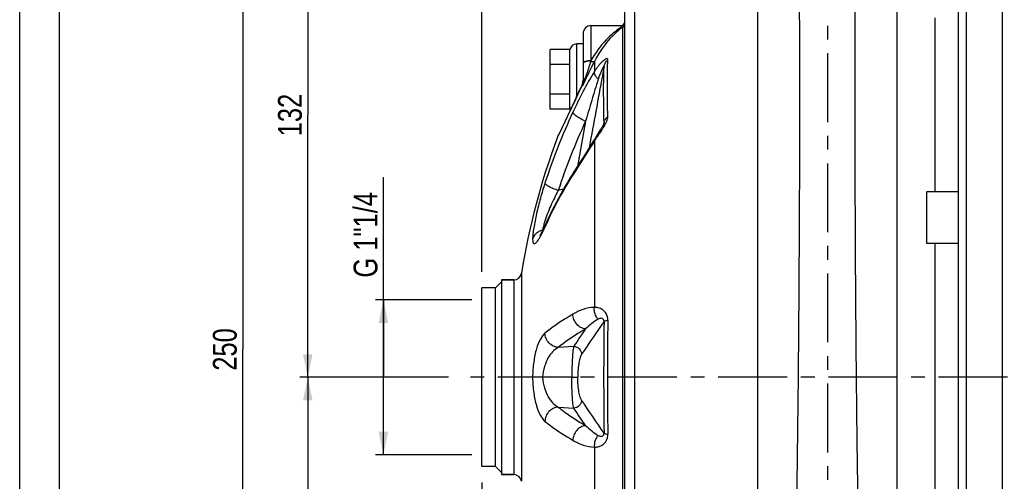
# Model space of a CAD drawing. Header units: millimetres. Extents: x 0 to 841, y 0 to 594.
# Tile 3 of 10: x 0 to 248, y 339 to 455. Entities that reach past the tile are written whole.
import ezdxf

# ---------------------------------------------------------------- set-up
doc = ezdxf.new("R2010")
doc.units = ezdxf.units.MM
doc.header["$LTSCALE"] = 46.2
doc.linetypes.add('CENTER', pattern=[0.6, 0.375, -0.075, 0.075, -0.075])
doc.layers.get('0').update_dxf_attribs({"linetype": 'CONTINUOUS'})
for name, color, linetype in [('ASSI', 7, 'CONTINUOUS'), ('GEOM', 7, 'CONTINUOUS'), ('QUOTE', 7, 'CONTINUOUS')]:
    doc.layers.add(name, color=color, linetype=linetype)
doc.styles.get("Standard").update_dxf_attribs({"font": 'txt', "width": 0.8})
doc.dimstyles.new('DIMSTYLE_1', dxfattribs={"dimtxt": 6, "dimasz": 5.8, "dimexe": 1, "dimexo": 2, "dimgap": 0.75, "dimtad": 1, "dimdec": 3, "dimtxsty": 'Standard', "dimblk": '_FILLED', "dimblk1": '_FILLED', "dimblk2": '_FILLED', "dimcen": 0.09, "dimadec": 3, "dimazin": 2, "dimtp": 0.5, "dimtm": 0.5, "dimtfac": 1, "dimtdec": 3, "dimtofl": 0, "dimtmove": 0, "dimatfit": 3, "dimldrblk": '_FILLED', "dimfxl": 0, "dimtolj": 1, "dimarcsym": 0})
doc.dimstyles.new('DIMSTYLE_3', dxfattribs={"dimtxt": 6, "dimasz": 5.8, "dimexe": 1, "dimexo": 2, "dimgap": 0.75, "dimtad": 1, "dimdec": 3, "dimtxsty": 'Standard', "dimblk": '_FILLED', "dimblk1": '_FILLED', "dimblk2": '_FILLED', "dimcen": 0.09, "dimadec": 3, "dimazin": 2, "dimtp": 0.3, "dimtm": 0.3, "dimtfac": 1, "dimtdec": 3, "dimtofl": 0, "dimtmove": 0, "dimatfit": 3, "dimldrblk": '_FILLED', "dimfxl": 0, "dimtolj": 1, "dimarcsym": 0})
doc.dimstyles.new('DIMSTYLE_4', dxfattribs={"dimtxt": 6, "dimasz": 5.8, "dimexe": 1, "dimexo": 2, "dimgap": 0.75, "dimtad": 1, "dimdec": 3, "dimtxsty": 'Standard', "dimblk": '_FILLED', "dimblk1": '_FILLED', "dimblk2": '_FILLED', "dimcen": 0.09, "dimadec": 3, "dimazin": 2, "dimtp": 0.8, "dimtm": 0.8, "dimtfac": 1, "dimtdec": 3, "dimtofl": 0, "dimtmove": 0, "dimatfit": 3, "dimldrblk": '_FILLED', "dimfxl": 0, "dimtolj": 1, "dimarcsym": 0})

# ---------------------------------------------------------------- blocks, each defined once
blk = doc.blocks.new('_FILLED')
at = {"color": 0, "linetype": 'ByBlock'}
blk.add_solid([(0, 0), (-1, 0.207), (-1, -0.207)], dxfattribs=at)
blk = doc.blocks.new('*D9')
at = {"layer": 'QUOTE', "color": 2, "linetype": 'Continuous'}
for p, q in [((116.25, 338.59), (116.25, 217.33)), ((203.25, 244.39), (203.25, 217.33)), ((116.25, 219.33), (159.75, 219.33)), ((203.25, 219.33), (159.75, 219.33))]:
    blk.add_line(p, q, dxfattribs=at)
at = {"layer": 'QUOTE', "color": 2, "linetype": 'Continuous', "xscale": 5.8, "yscale": 5.8, "zscale": 5.8, "rotation": 180}
blk.add_blockref('_FILLED', (116.25, 219.33), dxfattribs=at)
at = {"layer": 'QUOTE', "color": 2, "linetype": 'Continuous', "xscale": 5.8, "yscale": 5.8, "zscale": 5.8}
blk.add_blockref('_FILLED', (203.25, 219.33), dxfattribs=at)
at = {"layer": 'QUOTE', "color": 2, "linetype": 'Continuous', "insert": (159.75, 226.83), "char_height": 6, "width": 13.2, "attachment_point": 2, "line_spacing_factor": 0.9}
blk.add_mtext('87', dxfattribs=at)
blk = doc.blocks.new('*D10')
at = {"layer": 'QUOTE', "color": 2, "linetype": 'Continuous'}
for p, q in [((116.25, 338.59), (116.25, 199.33)), ((255.75, 243.09), (255.75, 199.33)), ((116.25, 201.33), (186, 201.33)), ((255.75, 201.33), (186, 201.33))]:
    blk.add_line(p, q, dxfattribs=at)
at = {"layer": 'QUOTE', "color": 2, "linetype": 'Continuous', "xscale": 5.8, "yscale": 5.8, "zscale": 5.8, "rotation": 180}
blk.add_blockref('_FILLED', (116.25, 201.33), dxfattribs=at)
at = {"layer": 'QUOTE', "color": 2, "linetype": 'Continuous', "xscale": 5.8, "yscale": 5.8, "zscale": 5.8}
blk.add_blockref('_FILLED', (255.75, 201.33), dxfattribs=at)
at = {"layer": 'QUOTE', "color": 2, "linetype": 'Continuous', "insert": (186, 208.83), "char_height": 6, "width": 25.65, "attachment_point": 2, "line_spacing_factor": 0.9}
blk.add_mtext('139,5', dxfattribs=at)
blk = doc.blocks.new('*D13')
at = {"layer": 'QUOTE', "color": 2, "linetype": 'Continuous'}
for p, q in [((116.25, 391.59), (116.25, 539.95)), ((116.25, 537.95), (318.5, 537.95)), ((520.75, 537.95), (318.5, 537.95)), ((520.75, 434.89), (520.75, 539.95))]:
    blk.add_line(p, q, dxfattribs=at)
at = {"layer": 'QUOTE', "color": 2, "linetype": 'Continuous', "xscale": 5.8, "yscale": 5.8, "zscale": 5.8, "rotation": 180}
blk.add_blockref('_FILLED', (116.25, 537.95), dxfattribs=at)
at = {"layer": 'QUOTE', "color": 2, "linetype": 'Continuous', "xscale": 5.8, "yscale": 5.8, "zscale": 5.8}
blk.add_blockref('_FILLED', (520.75, 537.95), dxfattribs=at)
at = {"layer": 'QUOTE', "color": 2, "linetype": 'Continuous', "insert": (318.5, 545.45), "char_height": 6, "width": 30.45, "attachment_point": 2, "line_spacing_factor": 0.9}
blk.add_mtext('404,5', dxfattribs=at)
blk = doc.blocks.new('*D14')
at = {"layer": 'QUOTE', "color": 2, "linetype": 'Continuous'}
for p, q in [((107.89, 365.09), (70.49, 365.09)), ((72.49, 365.09), (72.49, 306.09)), ((72.49, 247.09), (72.49, 306.09)), ((251.75, 247.09), (70.49, 247.09))]:
    blk.add_line(p, q, dxfattribs=at)
at = {"layer": 'QUOTE', "color": 2, "linetype": 'Continuous', "xscale": 5.8, "yscale": 5.8, "zscale": 5.8}
for p, rotation in [((72.49, 365.09), 90), ((72.49, 247.09), 270)]:
    blk.add_blockref('_FILLED', p, dxfattribs=dict(at, rotation=rotation))
at = {"layer": 'QUOTE', "color": 2, "linetype": 'Continuous', "insert": (64.99, 306.09), "char_height": 6, "width": 12.6, "attachment_point": 2, "rotation": 90, "line_spacing_factor": 0.9}
blk.add_mtext('118', dxfattribs=at)
blk = doc.blocks.new('*D15')
at = {"layer": 'QUOTE', "color": 2, "linetype": 'Continuous'}
for p, q in [((181.75, 497.09), (70.49, 497.09)), ((72.49, 497.09), (72.49, 431.09)), ((72.49, 365.09), (72.49, 431.09)), ((107.89, 365.09), (70.49, 365.09))]:
    blk.add_line(p, q, dxfattribs=at)
at = {"layer": 'QUOTE', "color": 2, "linetype": 'Continuous', "xscale": 5.8, "yscale": 5.8, "zscale": 5.8}
for p, rotation in [((72.49, 497.09), 90), ((72.49, 365.09), 270)]:
    blk.add_blockref('_FILLED', p, dxfattribs=dict(at, rotation=rotation))
at = {"layer": 'QUOTE', "color": 2, "linetype": 'Continuous', "insert": (64.99, 431.09), "char_height": 6, "width": 16.2, "attachment_point": 2, "rotation": 90, "line_spacing_factor": 0.9}
blk.add_mtext('132', dxfattribs=at)
blk = doc.blocks.new('*D16')
at = {"layer": 'QUOTE', "color": 2, "linetype": 'Continuous'}
for p, q in [((181.75, 497.09), (54.11, 497.09)), ((56.11, 497.09), (56.11, 372.09)), ((56.11, 247.09), (56.11, 372.09)), ((251.75, 247.09), (54.11, 247.09))]:
    blk.add_line(p, q, dxfattribs=at)
at = {"layer": 'QUOTE', "color": 2, "linetype": 'Continuous', "xscale": 5.8, "yscale": 5.8, "zscale": 5.8}
for p, rotation in [((56.11, 497.09), 90), ((56.11, 247.09), 270)]:
    blk.add_blockref('_FILLED', p, dxfattribs=dict(at, rotation=rotation))
at = {"layer": 'QUOTE', "color": 2, "linetype": 'Continuous', "insert": (48.61, 372.09), "char_height": 6, "width": 19.8, "attachment_point": 2, "rotation": 90, "line_spacing_factor": 0.9}
blk.add_mtext('250', dxfattribs=at)
blk = doc.blocks.new('*D17')
at = {"layer": 'QUOTE', "color": 2, "linetype": 'Continuous'}
for p, q in [((91.52, 365.09), (91.52, 415.47)), ((90.02, 384.59), (89.52, 384.59)), ((113.75, 384.59), (90.02, 384.59)), ((91.52, 384.59), (91.52, 365.09)), ((91.52, 345.59), (91.52, 365.09)), ((90.02, 345.59), (89.52, 345.59)), ((113.75, 345.59), (90.02, 345.59))]:
    blk.add_line(p, q, dxfattribs=at)
at = {"layer": 'QUOTE', "color": 2, "linetype": 'Continuous', "xscale": 5.8, "yscale": 5.8, "zscale": 5.8}
for p, rotation in [((91.52, 384.59), 90), ((91.52, 345.59), 270)]:
    blk.add_blockref('_FILLED', p, dxfattribs=dict(at, rotation=rotation))
at = {"layer": 'QUOTE', "color": 2, "linetype": 'Continuous', "insert": (84.02, 390.17), "char_height": 6, "width": 37.95, "attachment_point": 1, "rotation": 90, "line_spacing_factor": 0.9}
blk.add_mtext('G 1"1/4', dxfattribs=at)

msp = doc.modelspace()

# ---------------------------------------------------------------- linework, layer by layer
at = {"color": 7, "linetype": 'Continuous'}
for p, q in [((0, 0), (0, 594)), ((10, 10), (10, 584))]:
    msp.add_line(p, q, dxfattribs=at)
at = {"layer": 'ASSI', "color": 2, "linetype": 'CENTER'}
for p, q in [((203.2542, 502.0915), (203.2542, 263.696)), ((525.7542, 365.0915), (111.8949, 365.0915))]:
    msp.add_line(p, q, dxfattribs=at)
at = {"layer": 'ASSI', "color": 7, "linetype": 'Continuous'}
for p, q in [((247.2542, 481.0915), (247.2542, 249.0915)), ((143.7542, 453.5915), (151.2542, 453.5915)), ((236.2542, 411.7733), (228.2542, 411.7733)), ((228.2542, 398.7747), (228.2542, 411.7718)), ((236.2542, 398.7733), (228.2542, 398.7733)), ((121.2542, 389.5915), (121.2542, 340.5915)), ((121.2542, 389.5915), (124.3079, 389.5915)), ((116.2542, 342.5915), (116.2542, 387.5915)), ((119.7542, 387.5915), (116.2542, 387.5915)), ((119.7542, 342.5915), (116.2542, 342.5915)), ((121.2542, 340.5915), (124.3079, 340.5915))]:
    msp.add_line(p, q, dxfattribs=at)
msp.add_arc((294.2542, 365.0915), 170, 159.178829, 171.13715, dxfattribs=at)
at = {"layer": 'GEOM', "color": 9, "linetype": 'Continuous'}
for p, q in [((238.2542, 249.0915), (238.2542, 481.0915)), ((154.7542, 270.5915), (154.7542, 459.5915)), ((143.7542, 453.5915), (143.7542, 444.7805)), ((151.2542, 453.5915), (151.2542, 453.1149)), ((151.7755, 276.956), (151.7754, 453.227)), ((140.1542, 435.685), (140.1542, 448.9915)), ((143.7542, 444.7806), (143.728, 444.7016)), ((144.5951, 444.5815), (144.5955, 442.0308)), ((141.519, 438.6431), (141.5506, 438.7157)), ((141.5506, 438.7157), (141.5507, 438.4086)), ((141.8293, 438.9787), (141.5507, 438.4086)), ((139.7125, 434.7433), (139.8922, 435.1191)), ((139.727, 434.7881), (139.7125, 434.7433)), ((138.5343, 432.2749), (138.7572, 432.7432)), ((138.7572, 432.7432), (138.7776, 432.7862)), ((138.7776, 432.7862), (138.9041, 433.0517)), ((146.911, 428.7479), (146.7597, 428.1409)), ((146.9695, 428.9828), (146.911, 428.7479)), ((147.0287, 429.2204), (146.9695, 428.9828)), ((135.5127, 425.8546), (135.7089, 426.2754)), ((135.7089, 426.2754), (135.8358, 426.5474)), ((135.3561, 425.5184), (135.5127, 425.8546)), ((143.7487, 425.3039), (143.2932, 422.8061)), ((144.5954, 424.4651), (144.5955, 382.6571)), ((136.8409, 412.4583), (135.5158, 412.1026)), ((124.3079, 389.5915), (124.3079, 340.5915)), ((126.284, 391.2834), (126.284, 338.8996)), ((139.4086, 372.8627), (135.5158, 372.583)), ((135.5158, 357.6), (139.4086, 357.3203)), ((144.5954, 347.526), (144.5955, 305.7178))]:
    msp.add_line(p, q, dxfattribs=at)
at = {"layer": 'GEOM', "color": 7, "linetype": 'Continuous'}
for p, q in [((236.2542, 251.0915), (236.2542, 479.0915)), ((185.7542, 270.5915), (185.7542, 459.4975)), ((220.7542, 270.5915), (220.7542, 459.4975)), ((152.2542, 273.0915), (152.2542, 457.0915)), ((230.2541, 455.5989), (230.2542, 411.7733)), ((141.7542, 451.5915), (141.7542, 439.5961)), ((141.7542, 448.9915), (140.1542, 448.9915)), ((133.4542, 432.586), (133.4542, 447.5971)), ((138.4542, 447.5971), (133.4542, 447.5971)), ((138.4542, 432.586), (138.4542, 447.5971)), ((138.4542, 443.8443), (133.4542, 443.8443)), ((141.5126, 438.6461), (141.4402, 438.4804)), ((141.5366, 438.7032), (141.5126, 438.6461)), ((141.5951, 438.8602), (141.5366, 438.7032)), ((141.7209, 439.3837), (141.6882, 439.2013)), ((141.7429, 439.5721), (141.7209, 439.3837)), ((138.4542, 436.3387), (133.4542, 436.3387)), ((140.4657, 436.3464), (140.1859, 435.752)), ((140.7359, 436.9263), (140.4657, 436.3464)), ((140.9917, 437.482), (140.7359, 436.9263)), ((141.2283, 438.0037), (140.9917, 437.482)), ((141.4402, 438.4804), (141.2283, 438.0037)), ((139.9005, 435.151), (138.7532, 432.7491)), ((140.1859, 435.752), (139.9005, 435.151)), ((138.4542, 432.586), (133.4542, 432.586)), ((138.7532, 432.7491), (137.8436, 430.8326)), ((137.1619, 429.3883), (136.3398, 427.6379)), ((137.8436, 430.8326), (137.1619, 429.3883)), ((146.9962, 428.9759), (146.9954, 428.973)), ((146.9963, 428.9761), (146.9964, 428.9766)), ((136.3398, 427.6379), (135.4123, 425.6513)), ((145.7586, 426.7636), (145.2207, 425.9231)), ((146.0153, 427.1662), (145.7586, 426.7636)), ((146.179, 427.4273), (146.0153, 427.1662)), ((135.4119, 425.6505), (135.3561, 425.5184)), ((144.7641, 425.1898), (144.3404, 424.4917)), ((144.8551, 425.3386), (144.7641, 425.1898)), ((145.0378, 425.6329), (144.8551, 425.3386)), ((145.2207, 425.9231), (145.0378, 425.6329)), ((131.6237, 402.0932), (131.5805, 402.0833)), ((230.2542, 398.7733), (230.2542, 331.4097)), ((119.7544, 387.5913), (121.2544, 389.0913)), ((124.3079, 389.5915), (121.2542, 389.5915)), ((119.7542, 387.5915), (116.2542, 387.5915)), ((119.7542, 342.5915), (119.7542, 387.5915)), ((131.5805, 365.0915), (129.0623, 365.0915)), ((119.7542, 342.5915), (116.2542, 342.5915)), ((119.7544, 342.5917), (121.2544, 341.0917)), ((124.3079, 340.5915), (121.2542, 340.5915))]:
    msp.add_line(p, q, dxfattribs=at)
for points in [[(141.6882, 439.2013), (141.646, 439.0265), (141.5951, 438.8602)], [(141.7542, 439.8403), (141.7534, 439.7654), (141.7429, 439.5721)], [(146.8806, 428.679), (146.8374, 428.5865), (146.7887, 428.4874), (146.7349, 428.3826)], [(146.9701, 428.8953), (146.9475, 428.8357), (146.9177, 428.7631), (146.8806, 428.679)], [(146.9954, 428.973), (146.9939, 428.9673), (146.9855, 428.9401), (146.9701, 428.8953)], [(146.7349, 428.3826), (146.6767, 428.2732), (146.6146, 428.1603), (146.5492, 428.0443), (146.4804, 427.9255), (146.4088, 427.8042), (146.3347, 427.6808), (146.258, 427.5551), (146.179, 427.4273)], [(144.3404, 424.4917), (143.7462, 423.5286), (143.1423, 422.5654), (142.5402, 421.6159), (141.933, 420.6649)], [(141.933, 420.6649), (140.6213, 418.6189), (139.9218, 417.5255), (139.4409, 416.7705)], [(131.627, 402.0995), (131.5121, 401.8761), (131.4053, 401.6741), (131.3063, 401.4925), (131.215, 401.3305), (131.1318, 401.1877), (131.0572, 401.0646), (130.9914, 400.9601), (130.9348, 400.8741), (130.8895, 400.8085), (130.8556, 400.7617), (130.8461, 400.7492)], [(131.8799, 402.6127), (131.7495, 402.3448), (131.627, 402.0995)], [(132.3207, 403.5651), (132.1669, 403.2252), (132.019, 402.9057), (131.8799, 402.6127)]]:
    msp.add_lwpolyline(points, dxfattribs=at)
for centre, radius, start, end in [((143.7542, 451.5915), 2, 90, 180), ((151.2542, 454.5915), 1, 270, 360), ((140.1542, 447.2915), 1.7, 90, 172.5), ((140.1542, 432.8915), 1.7, 187.5, 199.349943), ((294.2542, 365.0915), 170, 159.178829, 171.13715), ((230.7974, 358.7164), 108.2418, 147.565383, 148.005378), ((230.2673, 359.0476), 107.6168, 148.00536, 148.465331), ((124.3079, 391.5915), 2, 270, 351.13715), ((124.3079, 338.5915), 2, 8.86285, 90)]:
    msp.add_arc(centre, radius, start, end, dxfattribs=at)
at = {"layer": 'GEOM', "color": 9, "linetype": 'Continuous'}
for centre, radius, start, end in [((151.2555, 454.0796), 0.9987, 301.372019, 359.997611), ((911.3579, 62.5874), 856.6474, 153.5179353, 153.9358477), ((79.1286, 465.947), 68.1033, 335.656677, 336.364359), ((141.9215, 438.4686), 0.4457, 146.295622, 156.535365), ((138.8235, 439.7638), 2.9216, 338.975557, 342.689441), ((126.2432, 445.4649), 16.8556, 335.251683, 342.365719), ((138.0914, 439.6155), 3.6638, 340.765944, 344.118914), ((138.0826, 439.6174), 3.6728, 344.128075, 350.556727), ((138.1734, 439.6042), 3.581, 350.5268, 356.816714), ((138.5263, 439.837), 3.2278, 352.005909, 353.188126), ((138.5283, 439.8367), 3.2258, 353.188312, 354.576417), ((138.5253, 439.837), 3.2288, 354.576637, 355.863457), ((138.5195, 439.8374), 3.2347, 355.863406, 356.622689), ((138.5112, 439.8379), 3.243, 356.622899, 357.692566), ((138.2831, 439.5963), 3.471, 356.846098, 359.995527), ((138.4877, 439.8387), 3.2665, 357.694671, 0.05773), ((142.3686, 439.5957), 0.6144, 171.221704, 179.965158), ((940.6227, 50.9556), 888.1161, 154.3967555, 154.5177072), ((-47.8975, 524.6793), 208.0528, 334.502718, 334.664796), ((285.0798, 363.9404), 160.8919, 155.050179, 161.866253), ((968.4243, 37.7767), 918.8832, 154.5753617, 154.9701464), ((285.2687, 363.0582), 157.5795, 155.050179, 161.866253), ((564.8851, 145.3645), 504.3973, 147.342398, 147.558817), ((153.4233, 397.654), 22.328, 162.392342, 164.3479), ((221.222, 363.0911), 97.5429, 154.951358, 155.522413), ((133.2265, 402.3801), 1.6726, 190.219367, 192.088956), ((220.7485, 363.307), 97.0225, 155.522583, 155.905986), ((1228.0074, 365.0915), 1081.0701, 179.2546372, 180.7453629), ((1075.2559, 365.0915), 927.3787, 179.1140496, 180.8859504)]:
    msp.add_arc(centre, radius, start, end, dxfattribs=at)
for points, knots in [([(192.265, 268.4915), (192.3288, 268.4916), (192.4265, 268.5902), (192.511, 268.7476), (192.6289, 269.0369), (192.7623, 269.5328), (192.9941, 270.6811), (193.255, 272.6469), (193.5477, 275.6253), (193.8301, 279.4085), (194.1023, 283.9636), (194.3596, 289.2511), (194.6011, 295.225), (194.8257, 301.833), (195.1104, 311.739), (195.411, 325.2315), (195.694, 342.4144), (195.9142, 360.4762), (196.0783, 378.7842), (196.2265, 401.8487), (196.302, 423.1655), (196.3107, 441.9874), (196.2831, 452.5031), (196.2352, 459.4574), (196.1639, 463.4483), (196.1214, 464.8971), (196.0918, 465.4803)], [0, 0, 0, 0, 0.00097105, 0.00176709, 0.00280982, 0.00567072, 0.00958897, 0.02060791, 0.03581943, 0.05510634, 0.07830773, 0.10522512, 0.13562588, 0.16924577, 0.20579167, 0.286361, 0.37451941, 0.46718257, 0.56110615, 0.65300042, 0.81800827, 0.88534136, 0.93928696, 0.9779563, 0.99111799, 1, 1, 1, 1]), ([(214.2434, 268.4915), (214.1795, 268.4916), (214.0818, 268.5902), (213.9974, 268.7476), (213.8794, 269.0369), (213.746, 269.5328), (213.5142, 270.6811), (213.2534, 272.6469), (212.9607, 275.6253), (212.6782, 279.4085), (212.4061, 283.9636), (212.1487, 289.2511), (211.9072, 295.225), (211.6827, 301.833), (211.3979, 311.739), (211.0973, 325.2315), (210.8143, 342.4144), (210.5941, 360.4762), (210.43, 378.7842), (210.2818, 401.8487), (210.2063, 423.1655), (210.1976, 441.9874), (210.2252, 452.5031), (210.2732, 459.4574), (210.3444, 463.4483), (210.3869, 464.8971), (210.4166, 465.4803)], [0, 0, 0, 0, 0.00097105, 0.00176709, 0.00280982, 0.00567072, 0.00958897, 0.02060791, 0.03581943, 0.05510634, 0.07830773, 0.10522512, 0.13562588, 0.16924577, 0.20579167, 0.286361, 0.37451941, 0.46718257, 0.56110615, 0.65300042, 0.81800827, 0.88534136, 0.93928696, 0.9779563, 0.99111799, 1, 1, 1, 1]), ([(151.2542, 453.1149), (151.5079, 453.1149), (152.032, 453.3122), (152.2542, 453.8321), (152.2542, 454.0796)], [0, 0, 0, 0, 0.5062532, 1, 1, 1, 1]), ([(151.2542, 453.1149), (149.9276, 452.2192), (147.0352, 449.7677), (144.7815, 446.684), (143.7542, 444.7805)], [0, 0, 0, 0, 0.42529141, 1, 1, 1, 1]), ([(151.7754, 453.227), (151.2261, 452.8261), (148.2983, 450.461), (145.9655, 447.3427), (144.5951, 444.5815)], [0, 0, 0, 0, 0.18072451, 1, 1, 1, 1]), ([(151.2542, 453.1149), (151.3, 453.1111), (151.4794, 453.106), (151.6606, 453.1592), (151.7755, 453.227)], [0, 0, 0, 0, 0.25622918, 1, 1, 1, 1]), ([(143.7542, 444.7805), (143.4984, 444.7805), (143.0202, 444.7488), (142.4616, 444.6327), (142.1024, 444.484), (141.8779, 444.3502), (141.7542, 444.188), (141.7542, 444.0858)], [0, 0, 0, 0, 0.34401264, 0.64269176, 0.76372412, 0.86263171, 1, 1, 1, 1]), ([(143.7279, 444.7016), (143.2831, 444.6996), (142.6656, 444.6337), (142.0073, 444.3764), (141.7954, 444.1792), (141.765, 444.0784)], [0, 0, 0, 0, 0.62626673, 0.85180531, 1, 1, 1, 1]), ([(143.7279, 444.7016), (143.61, 444.3452), (143.1313, 442.8992), (142.6547, 441.4524), (142.3067, 440.3587)], [0, 0, 0, 0, 0.24647005, 1, 1, 1, 1]), ([(143.7279, 444.7016), (143.9044, 444.6249), (144.1549, 444.5387), (144.453, 444.5156), (144.5669, 444.5499), (144.5952, 444.5817)], [0, 0, 0, 0, 0.63904318, 0.85893924, 1, 1, 1, 1]), ([(147.9881, 445.0111), (147.9903, 445.0597), (147.9854, 445.1525), (147.8819, 445.2541), (147.7282, 445.2573), (147.4628, 445.1797), (147.0734, 444.945), (146.5813, 444.5469), (146.0628, 444.0307), (145.5475, 443.4273), (145.0516, 442.7557), (144.7442, 442.2778), (144.5955, 442.0308)], [0, 0, 0, 0, 0.0293167, 0.05237903, 0.07974917, 0.11679471, 0.21899264, 0.34939042, 0.49798125, 0.65832543, 0.82649858, 1, 1, 1, 1]), ([(147.0287, 443.2837), (147.09, 443.6086), (147.3224, 444.2478), (147.7429, 444.781), (147.9881, 445.0111)], [0, 0, 0, 0, 0.49582839, 1, 1, 1, 1]), ([(147.9881, 430.6718), (147.9221, 433.3794), (147.8447, 438.1593), (147.9007, 442.941), (147.9881, 445.0111)], [0, 0, 0, 0, 0.56657206, 1, 1, 1, 1]), ([(144.5955, 442.0308), (143.611, 440.4165), (141.7347, 437.0466), (140.0307, 433.5884), (139.2027, 431.8085)], [0, 0, 0, 0, 0.49062797, 1, 1, 1, 1]), ([(145.577, 440.0851), (145.4088, 440.2501), (145.1107, 440.5802), (144.7018, 441.1955), (144.5332, 441.731), (144.595, 442.0303)], [0, 0, 0, 0, 0.31561981, 0.59052688, 1, 1, 1, 1]), ([(147.0287, 443.2837), (147.0303, 443.3025), (147.0377, 443.3318), (147.0028, 443.3688), (146.9631, 443.3293), (146.9064, 443.2654), (146.8232, 443.1329), (146.7237, 442.9563), (146.62, 442.7537), (146.5164, 442.5381), (146.4138, 442.3125), (146.2781, 442), (146.114, 441.5976), (145.8621, 440.9344), (145.6879, 440.4271), (145.5769, 440.0851)], [0, 0, 0, 0, 0.01546365, 0.02274344, 0.03356881, 0.05118948, 0.09894895, 0.15621224, 0.21860794, 0.28409934, 0.35173534, 0.42085876, 0.56224767, 0.70645856, 1, 1, 1, 1]), ([(147.0287, 429.2204), (146.9744, 431.8823), (146.9106, 436.5701), (146.9562, 441.2593), (147.0287, 443.2837)], [0, 0, 0, 0, 0.56792117, 1, 1, 1, 1]), ([(141.6127, 438.8945), (141.6256, 438.9359), (141.6723, 439.098), (141.7053, 439.264), (141.7228, 439.3881)], [0, 0, 0, 0, 0.25707878, 1, 1, 1, 1]), ([(142.3067, 440.3587), (142.2326, 440.3157), (141.9913, 440.1551), (141.7929, 439.8941), (141.7614, 439.6895)], [0, 0, 0, 0, 0.29261557, 1, 1, 1, 1]), ([(145.5769, 440.0851), (145.2966, 439.2206), (144.186, 435.7172), (143.1464, 432.1914), (142.3949, 429.5291)], [0, 0, 0, 0, 0.24727804, 1, 1, 1, 1]), ([(140.1448, 435.6507), (140.4079, 436.2066), (140.7545, 436.9468), (141.0937, 437.6904), (141.177, 437.8746)], [0, 0, 0, 0, 0.75257506, 1, 1, 1, 1]), ([(142.3949, 429.5291), (141.9822, 429.7082), (141.2124, 430.0836), (140.2245, 430.6872), (139.5793, 431.195), (139.2777, 431.568), (139.2059, 431.7367), (139.2027, 431.8085)], [0, 0, 0, 0, 0.33726329, 0.64037628, 0.86834391, 0.94608472, 1, 1, 1, 1]), ([(146.9963, 428.9764), (147.0024, 429.0006), (147.0204, 429.0806), (147.0339, 429.1634), (147.0287, 429.2204)], [0, 0, 0, 0, 0.30424837, 1, 1, 1, 1]), ([(147.0287, 429.2204), (147.0912, 429.4973), (147.3361, 430.0488), (147.7496, 430.4824), (147.9881, 430.6718)], [0, 0, 0, 0, 0.48237746, 1, 1, 1, 1]), ([(147.0361, 428.1996), (147.2906, 428.6229), (147.6384, 429.2484), (147.9333, 430.0924), (147.9923, 430.4913), (147.9881, 430.6718)], [0, 0, 0, 0, 0.55375689, 0.79755115, 1, 1, 1, 1]), ([(145.5255, 425.8969), (145.6502, 426.0828), (146.1637, 426.8437), (146.6784, 427.6047), (147.0361, 428.1996)], [0, 0, 0, 0, 0.24386856, 1, 1, 1, 1]), ([(140.2277, 417.5462), (140.5776, 418.0924), (142.0505, 420.3878), (143.5229, 422.6844), (144.5954, 424.4651)], [0, 0, 0, 0, 0.2378284, 1, 1, 1, 1]), ([(144.6783, 425.0483), (144.6543, 425.0085), (144.5696, 424.8266), (144.5682, 424.6149), (144.5952, 424.4647)], [0, 0, 0, 0, 0.23339078, 1, 1, 1, 1]), ([(144.5954, 424.4651), (144.6685, 424.583), (144.9716, 425.0648), (145.2858, 425.5394), (145.5255, 425.8969)], [0, 0, 0, 0, 0.24377734, 1, 1, 1, 1]), ([(139.4409, 416.7705), (139.4029, 416.7107), (139.2651, 416.4546), (139.2064, 416.1594), (139.2027, 415.9402)], [0, 0, 0, 0, 0.24419027, 1, 1, 1, 1]), ([(132.1789, 414.0158), (131.7619, 412.7417), (130.9897, 410.176), (130.0387, 406.3948), (129.4406, 403.3754), (129.1496, 401.2293), (129.0743, 400.2857), (129.0623, 399.8584)], [0, 0, 0, 0, 0.2767802, 0.55293775, 0.80479729, 0.91172762, 1, 1, 1, 1]), ([(135.5158, 412.1026), (135.0866, 412.2337), (134.2859, 412.519), (133.253, 413.0085), (132.5756, 413.4433), (132.2567, 413.7837), (132.1823, 413.9461), (132.1789, 414.0158)], [0, 0, 0, 0, 0.34162388, 0.64536121, 0.87080718, 0.94686498, 1, 1, 1, 1]), ([(132.8532, 404.3896), (133.3132, 405.374), (135.2403, 409.3248), (137.4281, 413.1477), (139.2027, 415.9402)], [0, 0, 0, 0, 0.24723127, 1, 1, 1, 1]), ([(135.5158, 412.1026), (134.836, 410.846), (133.5982, 408.3284), (132.5567, 405.7186), (132.1414, 404.4082)], [0, 0, 0, 0, 0.50963226, 1, 1, 1, 1]), ([(131.3063, 401.0866), (131.3779, 401.2253), (131.682, 401.8284), (131.9669, 402.441), (132.1789, 402.915)], [0, 0, 0, 0, 0.23115205, 1, 1, 1, 1]), ([(131.707, 402.8098), (131.6932, 402.7454), (131.6436, 402.5046), (131.6027, 402.262), (131.5805, 402.0833)], [0, 0, 0, 0, 0.2676579, 1, 1, 1, 1]), ([(131.9233, 403.678), (131.9023, 403.6027), (131.824, 403.3149), (131.7532, 403.025), (131.707, 402.8098)], [0, 0, 0, 0, 0.26207616, 1, 1, 1, 1]), ([(132.3207, 403.565), (132.2531, 403.4135), (132.1944, 403.1939), (132.1799, 402.9717), (132.1789, 402.915)], [0, 0, 0, 0, 0.74514385, 1, 1, 1, 1]), ([(129.0623, 399.8584), (129.0696, 399.6522), (129.0905, 399.3693), (129.1773, 399.0388), (129.2543, 398.8747), (129.3538, 398.7642), (129.5335, 398.7016), (129.8135, 398.8338), (130.1224, 399.1517), (130.4898, 399.6466), (130.8929, 400.3084), (131.164, 400.8108), (131.3063, 401.0866)], [0, 0, 0, 0, 0.14282195, 0.19500801, 0.23569022, 0.26747558, 0.29519084, 0.36121596, 0.46318515, 0.60516184, 0.78515104, 1, 1, 1, 1]), ([(144.5955, 382.6571), (143.6532, 382.6765), (141.7511, 382.2598), (140.0325, 381.4378), (139.2027, 380.9598)], [0, 0, 0, 0, 0.49602501, 1, 1, 1, 1]), ([(145.577, 379.7099), (145.2152, 380.0842), (144.6585, 381.0329), (144.5434, 382.1205), (144.595, 382.6571)], [0, 0, 0, 0, 0.49127313, 1, 1, 1, 1]), ([(147.9881, 379.4308), (147.9976, 380.0119), (147.7536, 381.0937), (146.7274, 382.1562), (145.6293, 382.6098), (144.919, 382.6726), (144.5955, 382.657)], [0, 0, 0, 0, 0.33277036, 0.59743894, 0.81459618, 1, 1, 1, 1]), ([(139.2027, 380.9598), (138.5442, 380.5805), (136.1147, 379.1273), (133.7819, 377.5043), (132.1789, 376.1923)], [0, 0, 0, 0, 0.26839223, 1, 1, 1, 1]), ([(142.3949, 377.2524), (141.9729, 377.3015), (141.1249, 377.5852), (140.0887, 378.444), (139.3877, 379.6145), (139.2082, 380.5151), (139.2027, 380.9598)], [0, 0, 0, 0, 0.24079735, 0.49208782, 0.74790409, 1, 1, 1, 1]), ([(145.5769, 379.7099), (144.9992, 379.3983), (143.8999, 378.6129), (142.8926, 377.7249), (142.3949, 377.2524)], [0, 0, 0, 0, 0.48886422, 1, 1, 1, 1]), ([(147.0287, 379.1548), (147.0358, 379.3169), (146.9982, 379.5927), (146.7069, 379.8936), (146.3208, 379.9614), (145.9272, 379.8765), (145.6895, 379.7706), (145.5769, 379.7099)], [0, 0, 0, 0, 0.24645733, 0.39231467, 0.60747895, 0.80575663, 1, 1, 1, 1]), ([(147.0287, 379.1548), (147.0671, 379.1882), (147.1789, 379.2467), (147.4968, 379.3521), (147.779, 379.4006), (147.9881, 379.4308)], [0, 0, 0, 0, 0.15160946, 0.36986412, 1, 1, 1, 1]), ([(142.3949, 377.2524), (141.75, 376.8809), (139.3706, 375.4576), (137.0857, 373.868), (135.5158, 372.583)], [0, 0, 0, 0, 0.26839216, 1, 1, 1, 1]), ([(132.1789, 376.1923), (131.6933, 375.7948), (130.8126, 374.5287), (129.8995, 372.0664), (129.2554, 368.82), (129.0827, 366.3955), (129.0623, 365.0915)], [0, 0, 0, 0, 0.15993919, 0.38202824, 0.6676239, 1, 1, 1, 1]), ([(135.5158, 372.583), (135.0785, 372.6188), (134.2005, 372.8705), (133.1114, 373.6961), (132.3724, 374.8503), (132.1847, 375.7493), (132.1789, 376.1923)], [0, 0, 0, 0, 0.24626997, 0.49834009, 0.75136515, 1, 1, 1, 1]), ([(135.5158, 372.583), (134.4513, 372.0557), (133.0546, 370.4451), (131.9586, 367.7451), (131.649, 366.0222), (131.5805, 365.0916)], [0, 0, 0, 0, 0.40720107, 0.68014531, 1, 1, 1, 1]), ([(139.4086, 372.8627), (139.3676, 372.7172), (139.2967, 372.3605), (139.1643, 371.4175), (139.0377, 369.8501), (138.9471, 367.6157), (138.9429, 365.9683), (138.9565, 365.0918)], [0, 0, 0, 0, 0.05817689, 0.13964513, 0.36638555, 0.66271634, 1, 1, 1, 1]), ([(139.4086, 372.8626), (139.9139, 372.8396), (140.9336, 372.3923), (141.3723, 371.3625), (141.3782, 370.8635)], [0, 0, 0, 0, 0.50339259, 1, 1, 1, 1]), ([(141.3782, 370.8635), (141.3084, 370.761), (141.1782, 370.503), (140.9322, 369.8175), (140.6779, 368.6619), (140.4675, 366.9947), (140.4133, 365.7551), (140.4104, 365.0915)], [0, 0, 0, 0, 0.06303184, 0.14601091, 0.37002907, 0.66258356, 1, 1, 1, 1]), ([(129.0623, 365.0915), (129.0828, 363.7875), (129.2553, 361.363), (129.8995, 358.1166), (130.8125, 355.6544), (131.6933, 354.3883), (132.1789, 353.9907)], [0, 0, 0, 0, 0.33238608, 0.61796787, 0.84005153, 1, 1, 1, 1]), ([(131.5805, 365.0916), (131.6491, 364.1608), (131.9585, 362.4378), (133.0547, 359.7378), (134.4513, 358.1273), (135.5159, 357.6)], [0, 0, 0, 0, 0.31988184, 0.59281585, 1, 1, 1, 1]), ([(139.4086, 357.3203), (139.3676, 357.4659), (139.2967, 357.8226), (139.1643, 358.7656), (139.0377, 360.3332), (138.947, 362.5678), (138.943, 364.2153), (138.9565, 365.0918)], [0, 0, 0, 0, 0.05817441, 0.13964102, 0.36638398, 0.66271792, 1, 1, 1, 1]), ([(141.3782, 359.3195), (141.3084, 359.422), (141.1782, 359.6801), (140.9322, 360.3655), (140.6779, 361.5211), (140.4675, 363.1883), (140.4133, 364.4279), (140.4104, 365.0915)], [0, 0, 0, 0, 0.06303079, 0.14600752, 0.37002589, 0.66258232, 1, 1, 1, 1]), ([(141.3782, 359.3195), (141.3723, 358.8205), (140.9336, 357.7907), (139.9139, 357.3434), (139.4086, 357.3204)], [0, 0, 0, 0, 0.49660739, 1, 1, 1, 1]), ([(135.5158, 357.6), (135.0785, 357.5642), (134.2005, 357.3125), (133.1114, 356.487), (132.3724, 355.3327), (132.1847, 354.4337), (132.1789, 353.9907)], [0, 0, 0, 0, 0.24626997, 0.49834009, 0.75136515, 1, 1, 1, 1]), ([(135.5158, 357.6), (136.0137, 357.1925), (138.2044, 355.4906), (140.5494, 353.9936), (142.3949, 352.9306)], [0, 0, 0, 0, 0.23201347, 1, 1, 1, 1]), ([(132.1789, 353.9907), (132.6873, 353.5746), (134.924, 351.837), (137.3184, 350.3086), (139.2027, 349.2232)], [0, 0, 0, 0, 0.23201349, 1, 1, 1, 1]), ([(142.3949, 352.9306), (141.9729, 352.8816), (141.1249, 352.5979), (140.0887, 351.739), (139.3877, 350.5686), (139.2082, 349.668), (139.2027, 349.2232)], [0, 0, 0, 0, 0.24079736, 0.49208783, 0.7479041, 1, 1, 1, 1]), ([(142.3949, 352.9306), (142.8926, 352.4581), (143.8999, 351.5701), (144.9992, 350.7848), (145.5769, 350.4732)], [0, 0, 0, 0, 0.51113631, 1, 1, 1, 1]), ([(145.577, 350.4731), (145.2152, 350.0988), (144.6585, 349.1501), (144.5436, 348.0626), (144.5952, 347.526)], [0, 0, 0, 0, 0.49127335, 1, 1, 1, 1]), ([(144.5954, 347.526), (144.919, 347.5105), (145.6295, 347.5732), (146.7275, 348.0272), (147.7544, 349.0894), (147.9966, 350.1712), (147.9881, 350.7523)], [0, 0, 0, 0, 0.18544323, 0.40264813, 0.66730417, 1, 1, 1, 1]), ([(145.5769, 350.4732), (145.6895, 350.4124), (145.9273, 350.3065), (146.3212, 350.2215), (146.7073, 350.2898), (146.9987, 350.5906), (147.0358, 350.8663), (147.0287, 351.0282)], [0, 0, 0, 0, 0.19432827, 0.39268883, 0.60797982, 0.75388488, 1, 1, 1, 1]), ([(147.0287, 351.0282), (147.0671, 350.9949), (147.1789, 350.9364), (147.4968, 350.8309), (147.779, 350.7824), (147.9881, 350.7523)], [0, 0, 0, 0, 0.15160621, 0.36986013, 1, 1, 1, 1]), ([(139.2027, 349.2232), (140.0325, 348.7452), (141.751, 347.9232), (143.6531, 347.5067), (144.5954, 347.526)], [0, 0, 0, 0, 0.50397611, 1, 1, 1, 1])]:
    msp.add_open_spline(points, degree=3, knots=knots, dxfattribs=at)
for points in [[(141.765, 444.0784), (141.758, 444.0551), (141.7542, 444.0306), (141.7542, 444.0063)], [(147.0287, 443.2837), (145.9352, 437.2904), (144.8418, 431.2972), (143.7487, 425.3039)], [(142.3949, 429.5291), (141.703, 425.7353), (141.0112, 421.9414), (140.3197, 418.1475)], [(147.0287, 379.1548), (145.1454, 376.3909), (143.2622, 373.6269), (141.3782, 370.8635)], [(142.3949, 377.2524), (141.3991, 375.7894), (140.4035, 374.3263), (139.4086, 372.8627)], [(147.0287, 351.0282), (145.1454, 353.7922), (143.2622, 356.5561), (141.3782, 359.3195)], [(142.3949, 352.9306), (141.3991, 354.3936), (140.4035, 355.8567), (139.4086, 357.3203)]]:
    msp.add_open_spline(points, degree=3, dxfattribs=at)
at = {"layer": 'GEOM', "color": 7, "linetype": 'Continuous'}
for points, knots in [([(138.543, 415.3327), (137.9563, 414.3766), (135.6941, 410.5572), (133.6749, 406.5932), (132.3207, 403.5651)], [0, 0, 0, 0, 0.25270547, 1, 1, 1, 1]), ([(130.4466, 401.6245), (130.1141, 401.4208), (129.525, 400.9108), (129.1626, 400.2158), (129.0623, 399.8583)], [0, 0, 0, 0, 0.51228844, 1, 1, 1, 1]), ([(131.5805, 402.0833), (131.4798, 402.0603), (131.0851, 401.9535), (130.707, 401.7841), (130.4466, 401.6245)], [0, 0, 0, 0, 0.25276708, 1, 1, 1, 1]), ([(138.9565, 365.0915), (139.1299, 365.0914), (139.6145, 365.093), (140.0991, 365.092), (140.4104, 365.0915)], [0, 0, 0, 0, 0.35780241, 1, 1, 1, 1])]:
    msp.add_open_spline(points, degree=3, knots=knots, dxfattribs=at)
msp.add_open_spline([(138.9565, 365.0918), (136.4978, 365.0914), (134.0392, 365.0916), (131.5805, 365.0916)], degree=3, dxfattribs=at)

# ---------------------------------------------------------------- dimensions: what is measured, and where the dimension line sits
at = {"layer": 'QUOTE', "color": 2, "linetype": 'Continuous'}
for base, p1, p2, angle, dimstyle, picture, middle in [((116.2542, 537.9539), (520.7542, 432.8859), (116.2542, 389.5915), 180, 'DIMSTYLE_4', '*D13', (318.1042, 537.9539)), ((56.1103, 497.0915), (253.7542, 247.0915), (183.7542, 497.0915), 90, 'DIMSTYLE_1', '*D16', (56.1103, 371.6915)), ((72.4905, 365.0915), (183.7542, 497.0915), (109.8949, 365.0915), 270, 'DIMSTYLE_1', '*D15', (72.4905, 430.6915)), ((72.4905, 247.0915), (109.8949, 365.0915), (253.7542, 247.0915), 270, 'DIMSTYLE_3', '*D14', (72.4905, 305.6915)), ((116.2542, 219.3259), (203.2542, 246.393), (116.2542, 340.5915), 180, 'DIMSTYLE_3', '*D9', (159.3542, 219.3259)), ((116.2542, 201.3333), (255.7542, 245.0915), (116.2542, 340.5915), 180, 'DIMSTYLE_1', '*D10', (185.6042, 201.3333))]:
    dim = msp.add_linear_dim(base=base, p1=p1, p2=p2, angle=angle, dimstyle=dimstyle, dxfattribs=at)
    dim.commit()
    dim.dimension.update_dxf_attribs({"geometry": picture, "text_midpoint": middle, "dimtype": 160})
dim = msp.add_linear_dim(base=(91.5196, 384.5915), p1=(115.7542, 345.5915), p2=(115.7542, 384.5915), angle=90, text='<>G 1"1/4', dimstyle='DIMSTYLE_3', dxfattribs=at)
dim.commit()
dim.dimension.update_dxf_attribs({"geometry": '*D17', "text_midpoint": (91.5196, 402.4157), "dimtype": 160})

doc.saveas('drawing.dxf')
